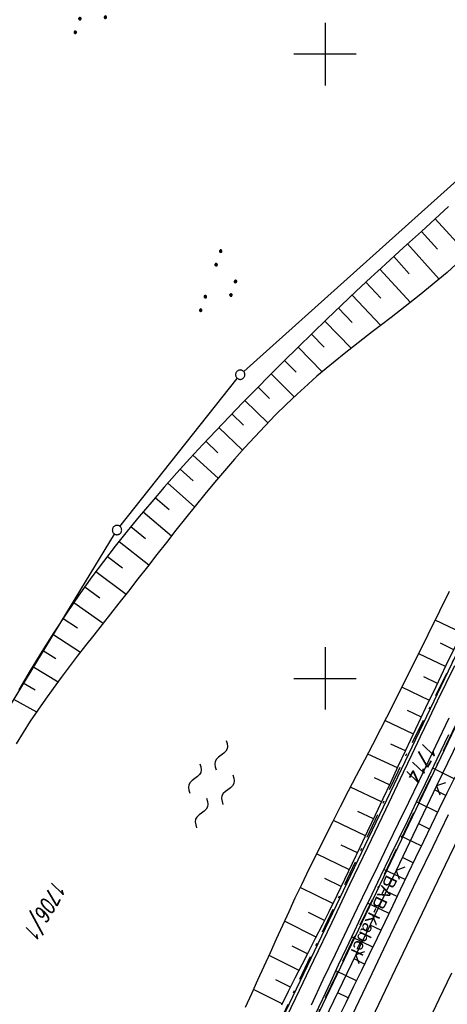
# Model space of a CAD drawing. Extents: x 512293 to 513004, y 476235 to 477180.
# Tile 6 of 25: x 512451 to 512520, y 476448 to 476606. Entities that reach past the tile are written whole.
import ezdxf
from ezdxf.enums import TextEntityAlignment as Align

# ---------------------------------------------------------------- set-up
doc = ezdxf.new("R2010")
doc.units = 0
doc.header["$LTSCALE"] = 10
doc.header["$MEASUREMENT"] = 0
for name, pattern in [('ACAD_ISO16W100', [73, 15, -6.5, 15, -6.5, 15, -7, 1, -7]), ('LT00', [0]), ('LT08', [0.42, 0.2, -0.1, 0.02, -0.1])]:
    doc.linetypes.add(name, pattern=pattern)
doc.layers.get('0').update_dxf_attribs({"linetype": 'LT00'})
for name, color, linetype in [('--WASSER_NUTZUNG', 180, 'Continuous'), ('BAB-KABEL', 220, 'ACAD_ISO16W100'), ('BAB-KABEL_TEXT', 221, 'Continuous'), ('DFK_AB_L', 21, 'LT00'), ('DFK_FLUR_NR', 250, 'LT00'), ('DFK_GZPKT', 250, 'LT00'), ('DFK_KATASTER', 250, 'LT00'), ('DFK_NUTZUNG', 250, 'LT00'), ('STROM_UNTER', 80, 'LT08'), ('V88_AFBR_BAB', 250, 'LT00'), ('V88_BOESCH', 250, 'LT00'), ('V88_BOSCHUNG', 250, 'LT00'), ('V88_LD_MARK', 250, 'LT00'), ('V88_RASTER', 250, 'LT00'), ('V88_ZAUN', 40, 'LT00')]:
    doc.layers.add(name, color=color, linetype=linetype)
doc.styles.add('Beschrift', font='ARIAL.TTF')
doc.styles.get("Standard").update_dxf_attribs({"font": 'romans.shx'})

# ---------------------------------------------------------------- blocks, each defined once
blk = doc.blocks.new('SYMB7010')
at = {"color": 0, "linetype": 'ByBlock'}
for points in [[(-0.031408, 0.499213), (-0.093728, 0.49134), (-0.15457, 0.475719), (-0.212975, 0.452595), (-0.268021, 0.422333), (-0.31884, 0.385411), (-0.36463, 0.342411), (-0.40467, 0.29401), (-0.438329, 0.240973), (-0.465074, 0.184136), (-0.484486, 0.124395), (-0.496256, 0.062692), (-0.5002, 0)], [(-0.5002, 0), (-0.496256, -0.062692), (-0.484486, -0.124395), (-0.465075, -0.184136), (-0.438329, -0.240973), (-0.404671, -0.29401), (-0.36463, -0.342411), (-0.31884, -0.385411), (-0.268021, -0.422333), (-0.212975, -0.452595), (-0.154571, -0.475719), (-0.093728, -0.49134), (-0.031408, -0.499213), (0.031408, -0.499213)], [(0.5002, 0), (0.496256, 0.062692), (0.484485, 0.124395), (0.465074, 0.184136), (0.438329, 0.240973), (0.40467, 0.29401), (0.36463, 0.342411), (0.31884, 0.385411), (0.268021, 0.422333), (0.212975, 0.452595), (0.15457, 0.475719), (0.093728, 0.49134), (0.031408, 0.499213), (-0.031408, 0.499213)], [(0.031408, -0.499213), (0.093728, -0.491341), (0.15457, -0.475719), (0.212975, -0.452595), (0.268021, -0.422333), (0.31884, -0.385411), (0.36463, -0.342411), (0.404671, -0.294011), (0.438329, -0.240974), (0.465075, -0.184136), (0.484486, -0.124395), (0.496256, -0.062692), (0.500201, 0)]]:
    blk.add_lwpolyline(points, dxfattribs=at)
blk = doc.blocks.new('SYMB7250')
at = {"color": 0, "linetype": 'ByBlock'}
for points in [[(-0.25, 0.28), (-0.208333, 0.308889), (-0.166667, 0.331111), (-0.125, 0.34), (-0.083333, 0.331111), (-0.041667, 0.308889), (0, 0.28)], [(0, 0.28), (0.041667, 0.251111), (0.083333, 0.228889), (0.125, 0.22), (0.166667, 0.228889), (0.208333, 0.251111), (0.25, 0.28)], [(-0.74, 0), (-0.698333, 0.028889), (-0.656667, 0.051111), (-0.615, 0.06), (-0.573333, 0.051111), (-0.531667, 0.028889), (-0.49, 0)], [(-0.49, 0), (-0.448333, -0.028889), (-0.406667, -0.051111), (-0.365, -0.06), (-0.323333, -0.051111), (-0.281667, -0.028889), (-0.24, 0)], [(0.24, 0), (0.281667, 0.028889), (0.323333, 0.051111), (0.365, 0.06), (0.406667, 0.051111), (0.448333, 0.028889), (0.49, 0)], [(0.49, 0), (0.531667, -0.028889), (0.573333, -0.051111), (0.615, -0.06), (0.656667, -0.051111), (0.698333, -0.028889), (0.74, 0)], [(-0.25, -0.28), (-0.208333, -0.251111), (-0.166667, -0.228889), (-0.125, -0.22), (-0.083333, -0.228889), (-0.041667, -0.251111), (0, -0.28)], [(0, -0.28), (0.041667, -0.308889), (0.083333, -0.331111), (0.125, -0.34), (0.166667, -0.331111), (0.208333, -0.308889), (0.25, -0.28)]]:
    blk.add_lwpolyline(points, dxfattribs=at)
blk = doc.blocks.new('SYMB0024')
at = {"color": 0, "linetype": 'ByBlock'}
for p, q in [((-0.5, 0.5), (0, 0)), ((0, 0), (0.5, 0.5))]:
    blk.add_line(p, q, dxfattribs=at)
blk = doc.blocks.new('SYMB7111')
at = {"color": 0, "linetype": 'ByBlock'}
for p, q in [((-0.13, 0.202919), (-0.13, 0.177081)), ((-0.125, 0.172895), (-0.125, 0.207105)), ((-0.12, 0.209164), (-0.12, 0.170836)), ((-0.115, 0.170204), (-0.115, 0.209796)), ((-0.11, 0.209164), (-0.11, 0.170836)), ((-0.105, 0.172895), (-0.105, 0.207105)), ((-0.1, 0.202919), (-0.1, 0.177081)), ((-0.095, 0.189874), (-0.095, 0.190146)), ((0.1, 0.202919), (0.1, 0.177081)), ((0.105, 0.172895), (0.105, 0.207105)), ((0.11, 0.209164), (0.11, 0.170836)), ((0.115, 0.170204), (0.115, 0.209796)), ((0.12, 0.209164), (0.12, 0.170836)), ((0.125, 0.172895), (0.125, 0.207105)), ((0.13, 0.202919), (0.13, 0.177081)), ((0.135, 0.189874), (0.135, 0.190146)), ((-0.515, -0.177081), (-0.515, -0.202919)), ((-0.51, -0.207105), (-0.51, -0.172895)), ((-0.505, -0.170836), (-0.505, -0.209164)), ((-0.5, -0.209796), (-0.5, -0.170204)), ((-0.495, -0.170836), (-0.495, -0.209164)), ((-0.49, -0.207105), (-0.49, -0.172895)), ((-0.485, -0.177081), (-0.485, -0.202919)), ((-0.48, -0.190126), (-0.48, -0.189854)), ((-0.285, -0.177081), (-0.285, -0.202919)), ((-0.28, -0.207105), (-0.28, -0.172895)), ((-0.275, -0.170836), (-0.275, -0.209164)), ((-0.27, -0.209796), (-0.27, -0.170204)), ((-0.265, -0.170836), (-0.265, -0.209164)), ((-0.26, -0.207105), (-0.26, -0.172895)), ((-0.255, -0.177081), (-0.255, -0.202919)), ((-0.25, -0.190126), (-0.25, -0.189854)), ((0.255, -0.177081), (0.255, -0.202919)), ((0.26, -0.207105), (0.26, -0.172895)), ((0.265, -0.170836), (0.265, -0.209164)), ((0.27, -0.209796), (0.27, -0.170204)), ((0.275, -0.170836), (0.275, -0.209164)), ((0.28, -0.207105), (0.28, -0.172895)), ((0.285, -0.177081), (0.285, -0.202919)), ((0.29, -0.190126), (0.29, -0.189854)), ((0.485, -0.177081), (0.485, -0.202919)), ((0.49, -0.207105), (0.49, -0.172895)), ((0.495, -0.170836), (0.495, -0.209164)), ((0.5, -0.209796), (0.5, -0.170204)), ((0.505, -0.170836), (0.505, -0.209164)), ((0.51, -0.207105), (0.51, -0.172895)), ((0.515, -0.177081), (0.515, -0.202919)), ((0.52, -0.190126), (0.52, -0.189854))]:
    blk.add_line(p, q, dxfattribs=at)
for points in [[(-0.095, 0.19), (-0.096981, 0.198678), (-0.10253, 0.205637), (-0.11055, 0.209499), (-0.11945, 0.209499), (-0.12747, 0.205637), (-0.133019, 0.198678), (-0.135, 0.19), (-0.133019, 0.181322), (-0.12747, 0.174363), (-0.11945, 0.170501), (-0.11055, 0.170501), (-0.10253, 0.174363), (-0.096981, 0.181322), (-0.095, 0.19)], [(0.135, 0.19), (0.133019, 0.198678), (0.12747, 0.205637), (0.11945, 0.209499), (0.11055, 0.209499), (0.10253, 0.205637), (0.096981, 0.198678), (0.095, 0.19), (0.096981, 0.181322), (0.10253, 0.174363), (0.11055, 0.170501), (0.11945, 0.170501), (0.12747, 0.174363), (0.133019, 0.181322), (0.135, 0.19)], [(-0.48, -0.19), (-0.481981, -0.181322), (-0.48753, -0.174363), (-0.49555, -0.170501), (-0.50445, -0.170501), (-0.51247, -0.174363), (-0.518019, -0.181322), (-0.52, -0.19), (-0.518019, -0.198678), (-0.51247, -0.205637), (-0.50445, -0.209499), (-0.49555, -0.209499), (-0.48753, -0.205637), (-0.481981, -0.198678), (-0.48, -0.19)], [(-0.25, -0.19), (-0.251981, -0.181322), (-0.25753, -0.174363), (-0.26555, -0.170501), (-0.27445, -0.170501), (-0.28247, -0.174363), (-0.288019, -0.181322), (-0.29, -0.19), (-0.288019, -0.198678), (-0.28247, -0.205637), (-0.27445, -0.209499), (-0.26555, -0.209499), (-0.25753, -0.205637), (-0.251981, -0.198678), (-0.25, -0.19)], [(0.29, -0.19), (0.288019, -0.181322), (0.28247, -0.174363), (0.27445, -0.170501), (0.26555, -0.170501), (0.25753, -0.174363), (0.251981, -0.181322), (0.25, -0.19), (0.251981, -0.198678), (0.25753, -0.205637), (0.26555, -0.209499), (0.27445, -0.209499), (0.28247, -0.205637), (0.288019, -0.198678), (0.29, -0.19)], [(0.52, -0.19), (0.518019, -0.181322), (0.51247, -0.174363), (0.50445, -0.170501), (0.49555, -0.170501), (0.48753, -0.174363), (0.481981, -0.181322), (0.48, -0.19), (0.481981, -0.198678), (0.48753, -0.205637), (0.49555, -0.209499), (0.50445, -0.209499), (0.51247, -0.205637), (0.518019, -0.198678), (0.52, -0.19)]]:
    blk.add_lwpolyline(points, dxfattribs=at)

msp = doc.modelspace()

# ---------------------------------------------------------------- linework, layer by layer
at = {"layer": 'BAB-KABEL', "ltscale": 0.03, "flags": 128}
msp.add_lwpolyline([(512866.07, 477115.94), (512858.34, 477103.22), (512837.39, 477068.95), (512811.45, 477026.06), (512784.2, 476983.9), (512756.65, 476941.56), (512731.12, 476898.63), (512706.39, 476854.96), (512681.95, 476811.1), (512658.87, 476770.39), (512633.74, 476723.05), (512609.82, 476678.97), (512586.03, 476634.72), (512574.46, 476609.04), (512565.77, 476584.24), (512545.21, 476542.92), (512523.45, 476497.74), (512501.77, 476452.47), (512480.25, 476407.17), (512458.85, 476361.79), (512438.56, 476315.94), (512431.02, 476299)], dxfattribs=at)
at = {"layer": 'DFK_AB_L'}
msp.add_line((512457.77, 476360.02), (512566.35, 476587.41), dxfattribs=at)
at = {"layer": 'DFK_KATASTER'}
for p, q in [((512486.97, 476549.15), (512536.95, 476593.99)), ((512562.51, 476590.59), (512453.29, 476362.28)), ((512467.12, 476524.35), (512485.94, 476548.06)), ((512403.59, 476420.31), (512466.26, 476523.12))]:
    msp.add_line(p, q, dxfattribs=at)
at = {"layer": 'STROM_UNTER', "ltscale": 2, "flags": 128}
msp.add_lwpolyline([(512436.51, 476627.45), (512437.57, 476627.07), (512462.36, 476621.64), (512488.4, 476620.06), (512514.96, 476619.69), (512531.49, 476614.93), (512555.83, 476596.38), (512560.2, 476594.1), (512561.73, 476591.71), (512561.73, 476589.65), (512557.8, 476581.04), (512551.5, 476566.63), (512527.76, 476517.36), (512511.67, 476485.04), (512454.05, 476363.14), (512441.89, 476337.52), (512425.95, 476301.93)], dxfattribs=at)
at = {"layer": 'V88_AFBR_BAB'}
for points in [[(512520.76, 476502.03), (512519.38, 476499.19), (512518, 476496.34), (512516.63, 476493.49), (512515.26, 476490.64), (512513.9, 476487.79), (512512.54, 476484.93), (512509.68, 476478.92), (512506.81, 476472.91), (512503.94, 476466.9), (512501.07, 476460.89), (512498.16, 476454.82), (512495.25, 476448.74), (512492.34, 476442.67)], [(512497.81, 476447.7), (512499.73, 476451.75), (512501.66, 476455.8), (512503.59, 476459.85), (512505.22, 476463.24), (512506.86, 476466.63), (512508.5, 476470.01), (512510.15, 476473.4), (512511.79, 476476.79), (512513.43, 476480.17), (512515.07, 476483.56), (512516.69, 476486.93), (512518.31, 476490.29), (512519.93, 476493.65)], [(512503.26, 476443.75), (512506.58, 476450.71), (512509.91, 476457.66), (512512.38, 476462.79), (512514.85, 476467.92), (512517.34, 476473.05), (512519.82, 476478.17)], [(512520.26, 476452.76), (512518.26, 476448.57), (512516.27, 476444.38)]]:
    msp.add_lwpolyline(points, dxfattribs=at)
at = {"layer": 'V88_BOESCH'}
for points in [[(512519.82, 476575.57), (512518.38, 476574.24), (512516.93, 476572.92), (512515.49, 476571.61), (512514.04, 476570.3), (512512.59, 476569), (512511.14, 476567.69), (512509.7, 476566.37), (512507.34, 476564.2), (512504.99, 476562.01), (512502.65, 476559.79), (512500.31, 476557.55), (512497.99, 476555.3), (512495.67, 476553.04), (512493.37, 476550.76), (512491.18, 476548.58), (512489, 476546.38), (512486.83, 476544.18), (512484.68, 476541.96), (512482.54, 476539.73), (512480.43, 476537.48), (512478.33, 476535.22), (512476.26, 476532.93), (512474.22, 476530.62), (512472.21, 476528.3), (512470.22, 476525.94), (512468.27, 476523.56), (512466.36, 476521.15), (512464.48, 476518.72), (512462.64, 476516.25), (512460.55, 476513.33), (512458.51, 476510.36), (512456.53, 476507.36), (512454.6, 476504.32), (512452.73, 476501.25), (512450.91, 476498.14)], [(512521.04, 476566.33), (512519.58, 476565.04), (512518.1, 476563.78), (512516.61, 476562.55), (512515.11, 476561.34), (512513.61, 476560.15), (512512.1, 476558.97), (512510.59, 476557.81), (512509.08, 476556.65), (512507.57, 476555.49), (512506.07, 476554.33), (512504.58, 476553.17), (512503.09, 476552), (512501.62, 476550.82), (512500.16, 476549.62), (512498.71, 476548.39), (512497.28, 476547.15), (512495.52, 476545.54), (512493.78, 476543.89), (512492.07, 476542.2), (512490.39, 476540.47), (512488.73, 476538.71), (512487.09, 476536.92), (512485.47, 476535.09), (512483.87, 476533.25), (512482.29, 476531.38), (512480.72, 476529.48), (512479.17, 476527.58), (512477.62, 476525.65), (512476.09, 476523.72), (512474.56, 476521.78), (512473.04, 476519.83), (512471.52, 476517.88), (512470, 476515.93), (512468.48, 476513.98), (512466.96, 476512.04), (512465.62, 476510.34), (512464.28, 476508.64), (512462.94, 476506.94), (512461.61, 476505.24), (512460.29, 476503.54), (512458.98, 476501.83), (512457.69, 476500.12), (512456.42, 476498.39), (512455.17, 476496.65), (512453.94, 476494.89), (512452.75, 476493.12), (512451.59, 476491.32), (512450.46, 476489.5)], [(512487.24, 476447.31), (512488.25, 476449.49), (512489.25, 476451.68), (512490.24, 476453.87), (512491.24, 476456.06), (512492.23, 476458.25), (512493.22, 476460.44), (512494.23, 476462.63), (512495.24, 476464.81), (512496.27, 476466.98), (512497.48, 476469.5), (512498.72, 476472.01), (512499.97, 476474.5), (512501.23, 476477), (512502.5, 476479.48), (512503.79, 476481.97), (512505.07, 476484.45), (512506.36, 476486.93), (512507.65, 476489.41), (512508.93, 476491.9), (512510.85, 476495.66), (512512.76, 476499.44), (512514.66, 476503.22), (512516.53, 476507.01), (512518.4, 476510.8), (512519.94, 476513.96)], [(512493.07, 476447.72), (512494.15, 476449.86), (512495.24, 476452), (512496.33, 476454.13), (512497.42, 476456.26), (512498.5, 476458.39), (512499.58, 476460.53), (512500.66, 476462.67), (512501.93, 476465.24), (512503.18, 476467.81), (512504.42, 476470.39), (512505.66, 476472.97), (512506.88, 476475.56), (512508.1, 476478.15), (512509.32, 476480.74), (512510.53, 476483.33), (512511.75, 476485.92), (512512.97, 476488.52), (512514.58, 476491.92), (512516.19, 476495.32), (512517.81, 476498.71), (512519.44, 476502.1), (512521.07, 476505.49)], [(512519.82, 476490.96), (512517.94, 476487.03), (512516.06, 476483.1), (512514.63, 476480.15), (512513.2, 476477.19), (512511.77, 476474.24), (512510.34, 476471.28), (512508.92, 476468.33), (512507.5, 476465.37), (512506.08, 476462.41), (512504.67, 476459.45), (512503.4, 476456.74), (512502.13, 476454.04), (512500.87, 476451.33), (512499.6, 476448.62), (512498.34, 476445.91)], [(512520.83, 476484.17), (512519.55, 476481.59), (512518.27, 476479.01), (512517.02, 476476.44), (512515.77, 476473.86), (512514.53, 476471.27), (512513.29, 476468.69), (512512.06, 476466.1), (512510.83, 476463.52), (512509.59, 476460.93), (512508.35, 476458.35), (512507.1, 476455.77), (512505.84, 476453.19), (512504.58, 476450.61), (512503.32, 476448.03), (512502.07, 476445.45)]]:
    msp.add_lwpolyline(points, dxfattribs=at)
at = {"layer": 'V88_BOSCHUNG'}
for p, q in [((512517.67, 476573.59), (512522.84, 476567.97)), ((512515.46, 476571.59), (512518.03, 476568.76)), ((512513.25, 476569.59), (512518.32, 476563.97)), ((512511.01, 476567.57), (512513.51, 476564.82)), ((512508.78, 476565.53), (512513.68, 476560.2)), ((512506.56, 476563.47), (512508.94, 476560.92)), ((512504.35, 476561.41), (512508.95, 476556.55)), ((512502.17, 476559.33), (512504.37, 476557.02)), ((512499.99, 476557.24), (512504.2, 476552.88)), ((512497.83, 476555.14), (512499.84, 476553.08)), ((512495.67, 476553.03), (512499.54, 476549.1)), ((512493.53, 476550.92), (512495.4, 476549.03)), ((512491.39, 476548.79), (512495.07, 476545.12)), ((512489.27, 476546.66), (512491.09, 476544.85)), ((512487.16, 476544.52), (512490.82, 476540.92)), ((512485.05, 476542.35), (512486.91, 476540.55)), ((512482.96, 476540.17), (512486.76, 476536.55)), ((512480.89, 476537.98), (512482.84, 476536.14)), ((512478.83, 476535.76), (512482.86, 476532.05)), ((512476.8, 476533.53), (512478.87, 476531.64)), ((512474.78, 476531.26), (512479.07, 476527.46)), ((512472.79, 476528.98), (512475, 476527.06)), ((512470.82, 476526.66), (512475.38, 476522.82)), ((512468.88, 476524.31), (512471.22, 476522.4)), ((512466.98, 476521.94), (512471.73, 476518.16)), ((512465.11, 476519.54), (512467.51, 476517.68)), ((512463.27, 476517.11), (512468.1, 476513.5)), ((512461.48, 476514.64), (512463.88, 476512.91)), ((512459.72, 476512.14), (512464.45, 476508.86)), ((512458.01, 476509.61), (512460.32, 476508.08)), ((512521.93, 476507.29), (512517.68, 476509.33)), ((512456.34, 476507.07), (512460.8, 476504.2)), ((512520.63, 476504.59), (512518.49, 476505.61)), ((512454.72, 476504.51), (512456.85, 476503.17)), ((512519.33, 476501.88), (512515.02, 476503.95)), ((512453.13, 476501.91), (512457.2, 476499.46)), ((512451.58, 476499.3), (512453.51, 476498.17)), ((512518.04, 476499.18), (512515.86, 476500.22)), ((512516.74, 476496.47), (512512.33, 476498.58)), ((512450.07, 476496.66), (512453.75, 476494.61)), ((512515.45, 476493.76), (512513.21, 476494.83)), ((512514.17, 476491.06), (512509.61, 476493.22)), ((512512.89, 476488.36), (512510.56, 476489.45)), ((512511.62, 476485.65), (512506.85, 476487.87)), ((512520.7, 476483.91), (512517.27, 476485.63)), ((512510.35, 476482.93), (512507.91, 476484.07)), ((512509.07, 476480.22), (512504.08, 476482.54)), ((512519.37, 476481.23), (512517.67, 476482.08)), ((512518.05, 476478.55), (512514.66, 476480.21)), ((512507.79, 476477.49), (512505.25, 476478.69)), ((512506.51, 476474.77), (512501.34, 476477.22)), ((512516.74, 476475.86), (512515.05, 476476.68)), ((512515.44, 476473.17), (512512.04, 476474.79)), ((512505.22, 476472.05), (512502.61, 476473.3)), ((512503.92, 476469.33), (512498.65, 476471.88)), ((512514.15, 476470.47), (512512.44, 476471.28)), ((512512.85, 476467.76), (512509.43, 476469.38)), ((512502.61, 476466.63), (512499.97, 476467.91)), ((512501.27, 476463.91), (512496.04, 476466.51)), ((512511.56, 476465.06), (512509.84, 476465.87)), ((512510.27, 476462.35), (512506.83, 476463.98)), ((512499.93, 476461.22), (512497.35, 476462.51)), ((512498.57, 476458.53), (512493.52, 476461.09)), ((512508.97, 476459.64), (512507.25, 476460.46)), ((512507.66, 476456.93), (512504.26, 476458.57)), ((512497.21, 476455.86), (512494.74, 476457.11)), ((512495.85, 476453.19), (512491.04, 476455.62)), ((512506.34, 476454.22), (512504.67, 476455.04)), ((512505.03, 476451.52), (512501.71, 476453.15)), ((512493.14, 476447.85), (512488.55, 476450.14)), ((512494.48, 476450.51), (512492.14, 476451.7)), ((512503.71, 476448.83), (512502.08, 476449.63))]:
    msp.add_line(p, q, dxfattribs=at)
at = {"layer": 'V88_LD_MARK'}
msp.add_lwpolyline([(512502.7, 476435.34), (512511.31, 476453.43), (512519.98, 476471.48), (512528.71, 476489.51), (512537.51, 476507.51), (512546.36, 476525.47), (512555.28, 476543.41), (512564.25, 476561.32), (512572.07, 476576.79), (512579.93, 476592.25), (512587.84, 476607.68), (512595.8, 476623.09), (512603.79, 476638.47), (512611.83, 476653.84), (512619.91, 476669.18), (512628.04, 476684.5), (512637.7, 476702.59), (512647.42, 476720.64), (512657.2, 476738.67), (512667.04, 476756.66), (512676.94, 476774.62)], dxfattribs=at)
at = {"layer": 'V88_RASTER'}
for p, q in [((512500, 476605), (512500, 476595)), ((512505, 476600), (512495, 476600)), ((512500, 476505), (512500, 476495)), ((512495, 476500), (512505, 476500))]:
    msp.add_line(p, q, dxfattribs=at)
at = {"layer": 'V88_ZAUN'}
for p, q in [((512524.39, 476496.29), (512517.9, 476482.76)), ((512517.9, 476482.76), (512511.42, 476469.24)), ((512511.42, 476469.24), (512504.93, 476455.71))]:
    msp.add_line(p, q, dxfattribs=at)
msp.add_lwpolyline([(512504.93, 476455.71), (512498.55, 476442.41), (512498.45, 476442.19)], dxfattribs=at)

# ---------------------------------------------------------------- block references
at = {"layer": '--WASSER_NUTZUNG', "xscale": 9.999999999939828, "yscale": 10.00000000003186, "zscale": 10, "rotation": 251.2882999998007}
msp.add_blockref('SYMB7250', (512481.78, 476483.05), dxfattribs=at)
at = {"layer": 'DFK_GZPKT', "xscale": 1.499999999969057, "yscale": 1.5, "zscale": 1.5, "rotation": 251.2881100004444}
for p in [(512486.41, 476548.65), (512466.65, 476523.76)]:
    msp.add_blockref('SYMB7010', p, dxfattribs=at)
at = {"layer": 'DFK_NUTZUNG', "xscale": 10, "yscale": 10, "zscale": 10, "rotation": 251.28826}
for p in [(512463.36, 476607.62), (512483.48, 476563.1)]:
    msp.add_blockref('SYMB7111', p, dxfattribs=at)
at = {"layer": 'V88_ZAUN', "xscale": 2.099999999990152, "yscale": 2.100000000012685, "zscale": 2.1, "rotation": 244.3804790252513}
for p in [(512517.9, 476482.76), (512511.42, 476469.24), (512504.93, 476455.71)]:
    msp.add_blockref('SYMB0024', p, dxfattribs=at)

# ---------------------------------------------------------------- texts
at = {"layer": 'BAB-KABEL_TEXT', "style": 'Beschrift'}
msp.add_text('BAB-Kabel', height=2, rotation=244.9012, dxfattribs=at).set_placement((512506.97, 476462.45), align=Align.CENTER)
at = {"layer": 'DFK_FLUR_NR', "oblique": 13.754, "width": 0.75}
for s, p in [('1714', (512516.07, 476490.14)), ('1706/1', (512456.61, 476467.93))]:
    msp.add_text(s, height=2.5, rotation=239.9697, dxfattribs=at).set_placement(p)

doc.saveas('drawing.dxf')
